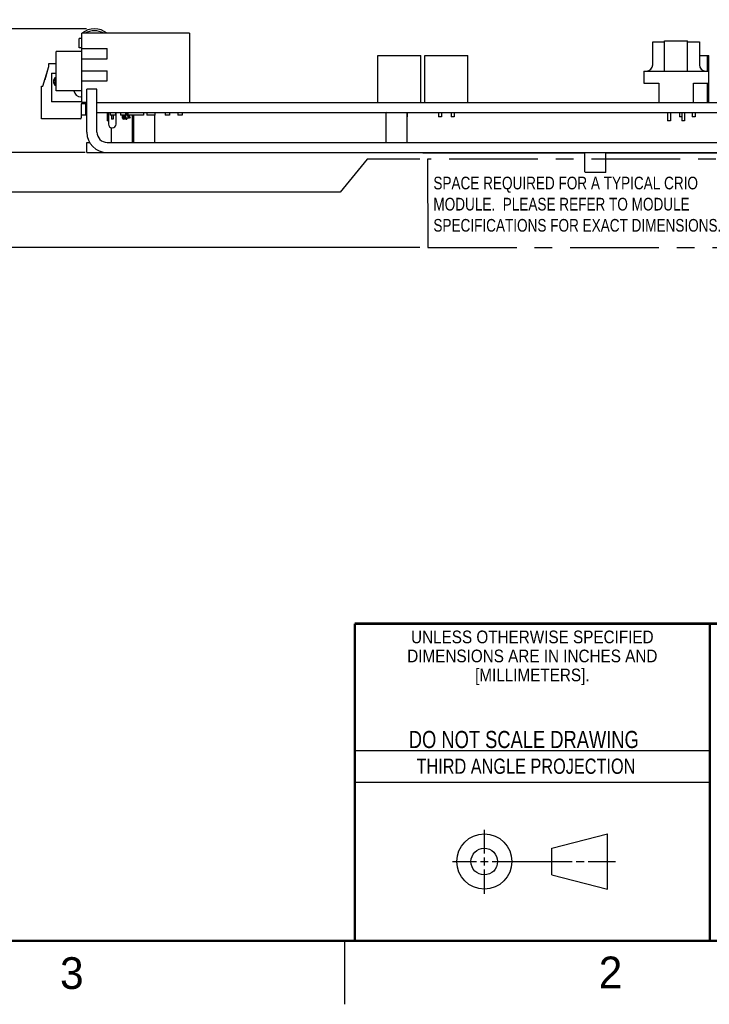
# Model space of a CAD drawing. Header units: inches. Extents: x 0 to 34, y 0 to 22.
# Tile 10 of 32: x 22.9 to 28.4, y 0 to 7.8. Entities that reach past the tile are written whole.
import ezdxf
from ezdxf.enums import TextEntityAlignment as Align

# ---------------------------------------------------------------- set-up
doc = ezdxf.new("R2010")
doc.units = ezdxf.units.IN
doc.header["$LTSCALE"] = 1.87
doc.header["$MEASUREMENT"] = 0
doc.linetypes.add('CENTER', pattern=[0.6, 0.375, -0.075, 0.075, -0.075])
doc.layers.get('0').update_dxf_attribs({"linetype": 'CONTINUOUS'})
doc.layers.add('DETAIL', color=7, linetype='CONTINUOUS')
doc.layers.add('DIMENSIONS', color=7, linetype='CONTINUOUS')
doc.styles.get("Standard").update_dxf_attribs({"font": 'txt', "width": 0.8})
doc.dimstyles.new('DIMSTYLE_1', dxfattribs={"dimtxt": 0.125, "dimasz": 0.1875, "dimexe": 0.18, "dimexo": 0.0625, "dimgap": 0.09, "dimtad": 0, "dimtih": 1, "dimtoh": 1, "dimdec": 3, "dimzin": 4, "dimdsep": 46, "dimtxsty": 'STANDARD', "dimblk": '_FILLED', "dimblk1": '_FILLED', "dimblk2": '_FILLED', "dimcen": 0.09, "dimadec": 0, "dimazin": 0, "dimtp": 0.01, "dimtm": 0.01, "dimtfac": 1, "dimtdec": 3, "dimtofl": 0, "dimtmove": 0, "dimatfit": 3, "dimldrblk": '_FILLED', "dimfxl": 1, "dimtolj": 1, "dimtzin": 4, "dimarcsym": 0})

# ---------------------------------------------------------------- blocks, each defined once
blk = doc.blocks.new('*D32')
at = {"layer": 'DIMENSIONS', "color": 2, "linetype": 'CONTINUOUS'}
for p, q in [((25.6774, 6.6622), (25.4642, 6.4008)), ((26.0918, 6.6622), (25.6774, 6.6622)), ((25.4642, 6.4008), (22.7086, 6.4007))]:
    blk.add_line(p, q, dxfattribs=at)
at = {"layer": 'DIMENSIONS', "color": 2, "linetype": 'CONTINUOUS', "width": 0.8}
for s, p in [('.052', (21.5211, 6.3381)), ('[', (22.0461, 6.3381)), ('1.31', (22.1461, 6.3381)), (']', (22.5461, 6.3382)), ('-', (21.4211, 6.3381))]:
    blk.add_text(s, height=0.125, rotation=0.00285, dxfattribs=at).set_placement(p)
blk = doc.blocks.new('_FILLED')
at = {"color": 0, "linetype": 'BYBLOCK'}
blk.add_solid([(0, 0), (-1, 0.174), (-1, -0.174)], dxfattribs=at)
blk = doc.blocks.new('*D33')
at = {"layer": 'DIMENSIONS', "color": 2, "linetype": 'CONTINUOUS'}
blk.add_line((23.4544, 6.7137), (22.7086, 6.7137), dxfattribs=at)
at = {"layer": 'DIMENSIONS', "color": 2, "linetype": 'CONTINUOUS', "width": 0.8}
for s, p in [('.000', (21.8211, 6.6511)), ('[', (22.3461, 6.6511)), ('0', (22.4461, 6.6511)), (']', (22.5461, 6.6512))]:
    blk.add_text(s, height=0.125, rotation=0.00285, dxfattribs=at).set_placement(p)
blk = doc.blocks.new('*D34')
at = {"layer": 'DIMENSIONS', "color": 2, "linetype": 'CONTINUOUS'}
blk.add_line((26.093, 5.9663), (22.7086, 5.9661), dxfattribs=at)
at = {"layer": 'DIMENSIONS', "color": 2, "linetype": 'CONTINUOUS', "width": 0.8}
for s, p in [('.748', (21.4211, 5.9035)), ('[', (21.9461, 5.9036)), ('18.99', (22.0461, 5.9036)), (']', (22.5461, 5.9036)), ('-', (21.3211, 5.9035))]:
    blk.add_text(s, height=0.125, rotation=0.00285, dxfattribs=at).set_placement(p)
blk = doc.blocks.new('*D37')
at = {"layer": 'DIMENSIONS', "color": 2, "linetype": 'CONTINUOUS'}
blk.add_line((23.4644, 7.6887), (22.7086, 7.6886), dxfattribs=at)
at = {"layer": 'DIMENSIONS', "color": 2, "linetype": 'CONTINUOUS', "width": 0.8}
for s, p in [(']', (22.5461, 7.6261)), ('.975', (21.4211, 7.6261)), ('[', (21.9461, 7.6261)), ('24.76', (22.0461, 7.6261))]:
    blk.add_text(s, height=0.125, rotation=0.00285, dxfattribs=at).set_placement(p)

msp = doc.modelspace()

# ---------------------------------------------------------------- linework, layer by layer
at = {"color": 7, "linetype": 'CONTINUOUS'}
for p, q in [((23.4059, 7.5387), (23.4059, 7.6137)), ((23.4269, 7.6137), (23.4059, 7.6137)), ((23.4069, 7.5387), (23.4069, 7.6137)), ((23.4269, 7.1087), (23.4269, 7.6537)), ((24.2769, 7.6537), (23.4269, 7.6537)), ((24.2769, 7.6537), (24.2769, 7.1087)), ((23.4269, 7.5387), (23.4059, 7.5387)), ((23.4269, 7.5337), (23.6269, 7.5337)), ((23.6269, 7.4537), (23.6269, 7.5337)), ((27.9299, 7.5877), (28.0234, 7.5877)), ((27.9299, 7.4057), (27.9299, 7.5877)), ((28.0234, 7.5937), (28.2034, 7.5937)), ((28.0234, 7.3557), (28.0234, 7.5937)), ((28.2034, 7.3557), (28.2034, 7.5937)), ((28.2034, 7.5877), (28.2969, 7.5877)), ((28.2969, 7.5877), (28.2969, 7.4057)), ((23.2239, 7.2002), (23.2239, 7.5112)), ((23.4269, 7.5112), (23.2239, 7.5112)), ((23.4269, 7.4537), (23.6269, 7.4537)), ((25.7609, 7.1087), (25.7609, 7.4787)), ((25.7609, 7.4787), (26.1009, 7.4787)), ((26.1009, 7.1087), (26.1009, 7.4787)), ((26.1319, 7.1087), (26.1319, 7.4787)), ((26.1319, 7.4787), (26.4719, 7.4787)), ((26.4719, 7.1087), (26.4719, 7.4787)), ((28.2969, 7.4787), (28.3719, 7.4787)), ((28.3589, 7.4787), (28.3589, 7.3557)), ((28.3719, 7.1087), (28.3719, 7.4787)), ((23.1207, 7.2366), (23.1683, 7.3921)), ((23.1676, 7.3921), (23.1676, 7.4157)), ((23.1676, 7.4157), (23.2239, 7.4157)), ((23.1683, 7.3921), (23.1676, 7.3921)), ((23.1545, 7.3537), (23.1344, 7.2881)), ((23.1374, 7.298), (23.1393, 7.2974)), ((23.1444, 7.3209), (23.1463, 7.3204)), ((23.1515, 7.3439), (23.1534, 7.3433)), ((23.1545, 7.3537), (23.1564, 7.3532)), ((23.1873, 7.3409), (23.1873, 7.1126)), ((23.1873, 7.3409), (23.2239, 7.3409)), ((23.4269, 7.3587), (23.6269, 7.3587)), ((23.6269, 7.2787), (23.6269, 7.3587)), ((27.8589, 7.3557), (28.3679, 7.3557)), ((27.8589, 7.3557), (27.8589, 7.2607)), ((28.3679, 7.3557), (28.3679, 7.2607)), ((23.1085, 6.9807), (23.1085, 7.2366)), ((23.1085, 7.2366), (23.1207, 7.2366)), ((23.1344, 7.2881), (23.1363, 7.2875)), ((23.4269, 7.2787), (23.6269, 7.2787)), ((27.8589, 7.2607), (27.9764, 7.2607)), ((27.9764, 7.2607), (27.9764, 7.1087)), ((28.2504, 7.2607), (28.3679, 7.2607)), ((28.2504, 7.1087), (28.2504, 7.2607)), ((28.3589, 7.2607), (28.3589, 7.1087)), ((23.4269, 7.2002), (23.2239, 7.2002)), ((23.4199, 7.1527), (23.4269, 7.1527)), ((23.4669, 6.8737), (23.4669, 7.2137)), ((23.5469, 7.2137), (23.4669, 7.2137)), ((23.4269, 7.1126), (23.1873, 7.1126)), ((23.4235, 7.0969), (23.4235, 6.9866)), ((23.4589, 7.0969), (23.4235, 7.0969)), ((23.4669, 7.1087), (23.4269, 7.1087)), ((23.4589, 7.0102), (23.4589, 7.1087)), ((23.5469, 7.1087), (29.0519, 7.1087)), ((23.4235, 7.0102), (23.4589, 7.0102)), ((23.5469, 7.0287), (29.0169, 7.0287)), ((23.6269, 7.0287), (23.6269, 6.9637)), ((23.6369, 7.0287), (23.6369, 6.9377)), ((23.6519, 7.0287), (23.6519, 7.0087)), ((23.6919, 7.0087), (23.6519, 7.0087)), ((23.6619, 7.0087), (23.6619, 6.9759)), ((23.6739, 7.0087), (23.6739, 6.9759)), ((23.6919, 7.0287), (23.6919, 7.0087)), ((23.6969, 6.9377), (23.6969, 7.0287)), ((23.7319, 7.0287), (23.7319, 7.0087)), ((23.7719, 7.0087), (23.7319, 7.0087)), ((23.7472, 6.9859), (23.7472, 7.0087)), ((23.7549, 7.0087), (23.7549, 6.9837)), ((23.7649, 7.0087), (23.7649, 6.9837)), ((23.7709, 7.0087), (23.7709, 6.9837)), ((23.7719, 7.0287), (23.7719, 7.0087)), ((23.7719, 7.0276), (23.8027, 6.9837)), ((23.8033, 6.9837), (23.7723, 7.0287)), ((23.7821, 7.0287), (23.7889, 7.0188)), ((23.7889, 7.0287), (23.7889, 7.0087)), ((23.9149, 7.0087), (23.7889, 7.0087)), ((23.7959, 7.0087), (23.8099, 6.9884)), ((23.8009, 7.0087), (23.8009, 7.0014)), ((23.8009, 6.9862), (23.8009, 6.9837)), ((23.8099, 6.9884), (23.8033, 6.9837)), ((23.8246, 7.0087), (23.8246, 6.7937)), ((23.8342, 6.9908), (23.8321, 7.0087)), ((23.8339, 6.9935), (23.8339, 6.9377)), ((23.8342, 7.0087), (23.8342, 6.7937)), ((23.9149, 7.0287), (23.9149, 7.0087)), ((23.9409, 7.0287), (23.9409, 7.0087)), ((24.0029, 7.0087), (23.9409, 7.0087)), ((23.9996, 7.0087), (23.9996, 6.7937)), ((24.0029, 7.0287), (24.0029, 7.0087)), ((24.0844, 7.0287), (24.0844, 7.0087)), ((24.1194, 7.0087), (24.0844, 7.0087)), ((24.1194, 7.0287), (24.1194, 7.0087)), ((24.1844, 7.0287), (24.1844, 7.0087)), ((24.2194, 7.0087), (24.1844, 7.0087)), ((24.2194, 7.0287), (24.2194, 7.0087)), ((25.8242, 7.0234), (25.8242, 6.7937)), ((25.9896, 7.0234), (25.9896, 6.7937)), ((25.9934, 6.9967), (25.9896, 6.9967)), ((25.9934, 7.0287), (25.9934, 6.9967)), ((26.2394, 7.0287), (26.2394, 6.9967)), ((26.2644, 6.9967), (26.2394, 6.9967)), ((26.2644, 7.0287), (26.2644, 6.9967)), ((26.3394, 7.0287), (26.3394, 6.9967)), ((26.3644, 6.9967), (26.3394, 6.9967)), ((26.3644, 7.0287), (26.3644, 6.9967)), ((28.0459, 7.0287), (28.0459, 6.9637)), ((28.0689, 7.0287), (28.0689, 6.9637)), ((28.1394, 7.0287), (28.1394, 6.9967)), ((28.1579, 6.9967), (28.1394, 6.9967)), ((28.1399, 7.0287), (28.1399, 6.9967)), ((28.1579, 7.0287), (28.1579, 6.9637)), ((28.1809, 7.0287), (28.1809, 6.9637)), ((28.2394, 7.0287), (28.2394, 6.9967)), ((28.2644, 6.9967), (28.2394, 6.9967)), ((28.2399, 7.0287), (28.2399, 6.9967)), ((28.2644, 7.0287), (28.2644, 6.9967)), ((23.1873, 6.9807), (23.1085, 6.9807)), ((23.1873, 6.9787), (23.1873, 6.9807)), ((23.4156, 6.9787), (23.1873, 6.9787)), ((23.6369, 6.9637), (23.6269, 6.9637)), ((23.6592, 6.9095), (23.6592, 6.7937)), ((23.6739, 6.9759), (23.6619, 6.9759)), ((23.6679, 6.9087), (23.6659, 6.9087)), ((23.7649, 6.9837), (23.7549, 6.9837)), ((23.7762, 6.9759), (23.7572, 6.9759)), ((23.8009, 6.9837), (23.7709, 6.9837)), ((23.8033, 6.9837), (23.8027, 6.9837)), ((28.0689, 6.9637), (28.0459, 6.9637)), ((28.1809, 6.9637), (28.1579, 6.9637)), ((23.4669, 6.7137), (23.4669, 6.7937)), ((23.4669, 6.7137), (29.4069, 6.7137)), ((26.1169, 6.7137), (26.1169, 6.7115)), ((26.1169, 6.7115), (27.3942, 6.7115)), ((27.3769, 6.7137), (27.3769, 6.7115)), ((27.3942, 6.5614), (27.3942, 6.7137)), ((27.5596, 6.5614), (27.5596, 6.7137)), ((27.5596, 6.7115), (28.6442, 6.7115)), ((27.5769, 6.7137), (27.5769, 6.7115)), ((27.5557, 6.5575), (27.3982, 6.5575)), ((27.1331, 1.23), (27.5726, 1.3428)), ((27.5726, 0.9086), (27.5726, 1.3428)), ((27.1331, 1.02), (27.1331, 1.23)), ((27.1331, 1.02), (27.5726, 0.9086))]:
    msp.add_line(p, q, dxfattribs=at)
at = {"color": 3, "linetype": 'CONTINUOUS'}
for p, q in [((23.5469, 6.8737), (23.5469, 7.2137)), ((23.4669, 6.7937), (23.4884, 6.7937)), ((23.6269, 6.7937), (29.4069, 6.7937))]:
    msp.add_line(p, q, dxfattribs=at)
at = {"color": 2, "linetype": 'CONTINUOUS'}
for p, q in [((25.58, 2), (28.38, 2)), ((25.58, 1.75), (28.38, 1.75)), ((26.6016, 1.1882), (26.6016, 1.375)), ((26.3514, 1.1257), (26.5391, 1.1257)), ((26.5703, 1.1257), (26.6328, 1.1257)), ((26.6016, 1.0944), (26.6016, 1.1569)), ((26.6641, 1.1257), (27.2943, 1.1257)), ((27.3256, 1.1257), (27.3881, 1.1257)), ((27.4193, 1.1257), (27.6351, 1.1257)), ((26.6016, 0.8704), (26.6016, 1.0632)), ((25.5, 0.5), (25.5, 0))]:
    msp.add_line(p, q, dxfattribs=at)
at = {"color": 7, "linetype": 'CONTINUOUS', "const_width": 0.02}
for points in [[(25.58, 3), (33.5, 3)], [(25.58, 3), (25.58, 0.5)], [(28.38, 3), (28.38, 0.5)], [(0.5, 0.5), (33.5, 0.5)]]:
    msp.add_lwpolyline(points, dxfattribs=at)
at = {"color": 7, "linetype": 'CONTINUOUS'}
for centre, radius in [((26.6016, 1.1257), 0.2171), ((26.601, 1.125), 0.105)]:
    msp.add_circle(centre, radius, dxfattribs=at)
for centre, radius, start, end in [((23.5269, 7.5283), 0.1604, 51.41991, 128.58009), ((23.5269, 7.5283), 0.1454, 59.58802, 120.41198), ((27.8799, 7.4057), 0.05, 270, 360), ((28.3469, 7.4057), 0.05, 180, 270), ((23.2424, 7.2743), 0.0394, 118.19302, 241.80689), ((23.2424, 7.2743), 0.0299, 128.48984, 231.51033), ((23.4199, 7.2087), 0.056, 188.75281, 270), ((23.4156, 6.9866), 0.00787, 270, 360), ((23.7572, 6.9859), 0.01, 180, 270), ((25.8295, 7.0234), 0.00525, 90, 180), ((25.9843, 7.0234), 0.00525, 0, 90), ((23.6659, 6.9377), 0.029, 180, 270), ((23.6679, 6.9377), 0.029, 270, 360), ((23.7762, 6.9859), 0.01, 270, 347.234), ((23.8629, 6.9377), 0.029, 180, 185.77686), ((23.6269, 6.8737), 0.16, 180, 270), ((27.3982, 6.5614), 0.00394, 180, 270), ((27.5557, 6.5614), 0.00394, 270, 360)]:
    msp.add_arc(centre, radius, start, end, dxfattribs=at)
at = {"color": 3, "linetype": 'CONTINUOUS'}
msp.add_arc((23.6269, 6.8737), 0.08, 180, 270, dxfattribs=at)
at = {"layer": 'DETAIL', "color": 7, "linetype": 'CENTER'}
for p, q in [((29.2686, 6.6623), (26.1543, 6.6622)), ((26.1543, 6.6622), (26.1555, 5.9663)), ((26.1555, 5.9663), (29.2697, 5.9666))]:
    msp.add_line(p, q, dxfattribs=at)

# ---------------------------------------------------------------- texts
at = {"color": 2, "linetype": 'CONTINUOUS'}
for s, height, width, p in [('UNLESS OTHERWISE SPECIFIED', 0.1, 0.9, (26.9799, 2.8459)), ('DIMENSIONS ARE IN INCHES AND', 0.1, 0.9, (26.9799, 2.6959)), ('[MILLIMETERS].', 0.1, 0.9, (26.9799, 2.5459)), ('THIRD ANGLE PROJECTION', 0.12, 0.8, (26.9296, 1.8168))]:
    msp.add_text(s, height=height, dxfattribs=dict(at, width=width)).set_placement(p, align=Align.CENTER)
at = {"color": 7, "linetype": 'CONTINUOUS', "width": 0.8}
msp.add_text('DO NOT SCALE DRAWING', height=0.135, dxfattribs=at).set_placement((26.9127, 2.0199), align=Align.CENTER)
at = {"color": 2, "linetype": 'CONTINUOUS'}
for s, p in [('3', (23.2555, 0.121)), ('2', (27.5035, 0.1263))]:
    msp.add_text(s, height=0.25, dxfattribs=at).set_placement(p)
at = {"layer": 'DETAIL', "color": 2, "linetype": 'CONTINUOUS', "insert": (26.1997, 6.5238), "char_height": 0.1, "width": 2.88, "attachment_point": 1}
msp.add_mtext('SPACE REQUIRED FOR A TYPICAL CRIO\\PMODULE.  PLEASE REFER TO MODULE\\PSPECIFICATIONS FOR EXACT DIMENSIONS.', dxfattribs=at)

# ---------------------------------------------------------------- dimensions: what is measured, and where the dimension line sits
at = {"layer": 'DIMENSIONS', "color": 2, "linetype": 'CONTINUOUS'}
for feature_location, offset, origin, picture, middle in [((23.4644, 7.6887), (-0.7558, 0), (23.527, 6.7137), '*D37', (22.0336, 7.6886)), ((23.454415, 6.713698), (-0.745802, -0.000037), (23.516915, 6.713701), '*D33', (22.233614, 6.713637))]:
    dim = msp.add_ordinate_dim(feature_location=feature_location, offset=offset, dtype=0, origin=origin, dimstyle='DIMSTYLE_1', dxfattribs=at)
    dim.commit()
    dim.dimension.update_dxf_attribs({"geometry": picture, "text_midpoint": middle})
for feature_location, offset, origin, picture, middle in [((26.09302, 5.96628), (-3.38441, -0.00017), (26.15548, 6.71383), '*D34', (21.98361, 5.96607)), ((26.09178, 6.66217), (-3.38317, -0.2615), (23.51692, 6.7137), '*D32', (22.03361, 6.40064))]:
    dim = msp.add_ordinate_dim(feature_location=feature_location, offset=offset, dtype=0, origin=origin, text='-<>', dimstyle='DIMSTYLE_1', dxfattribs=at)
    dim.commit()
    dim.dimension.update_dxf_attribs({"geometry": picture, "text_midpoint": middle})

doc.saveas('drawing.dxf')
